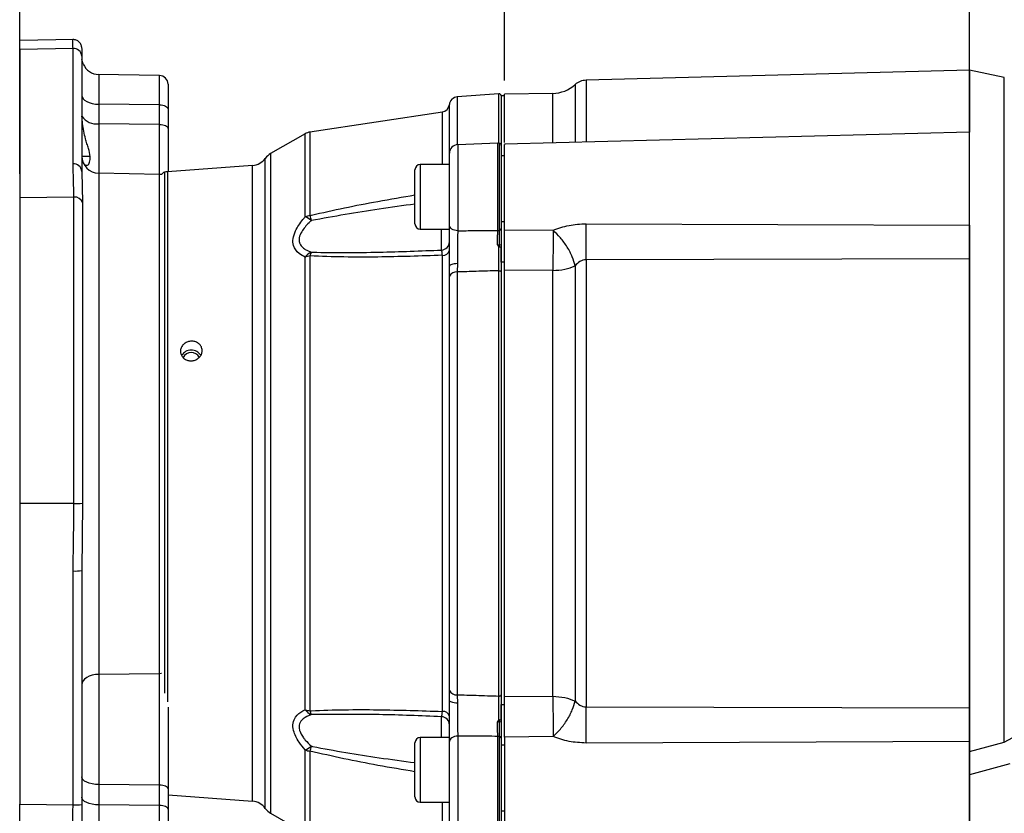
# Model space of a CAD drawing. Header units: inches. Extents: x 0.4 to 16.6, y 0.2 to 10.8.
# Tile 10 of 12: x 9.6 to 13.1, y 5.3 to 8.2. Entities that reach past the tile are written whole.
import ezdxf

# ---------------------------------------------------------------- set-up
doc = ezdxf.new("R2010")
doc.units = ezdxf.units.IN
doc.header["$MEASUREMENT"] = 0
doc.layers.add('SLD-0', color=7, linetype='Continuous', lineweight=25)
doc.styles.add('SLDTEXTSTYLE0', font='TXT', dxfattribs={"width": 0.75})
doc.dimstyles.new('SLDDIMSTYLE0', dxfattribs={"dimtxt": 0.145833, "dimasz": 0.13, "dimexe": 0, "dimexo": 0.0625, "dimgap": 0.036458, "dimtad": 0, "dimtih": 1, "dimtoh": 1, "dimdec": 1, "dimlfac": 2, "dimrnd": 1e-09, "dimzin": 12, "dimdsep": 46, "dimtxsty": 'SLDTEXTSTYLE0', "dimsah": 1, "dimcen": 0.09, "dimadec": 0, "dimazin": 3, "dimtfac": 1, "dimtdec": 1, "dimtofl": 0, "dimtmove": 0, "dimatfit": 3, "dimfxl": 0, "dimfrac": 2, "dimtolj": 1, "dimtzin": 12, "dimarcsym": 0})

# ---------------------------------------------------------------- blocks, each defined once
blk = doc.blocks.new('_D_5')
at = {"layer": 'SLD-0'}
for p, q in [((9.5611, 7.6505), (9.5611, 9.261)), ((13.0028, 8.9813), (13.0028, 9.261)), ((9.5611, 9.136), (10.6633, 9.136)), ((10.8354, 9.136), (10.791, 9.136)), ((10.791, 9.136), (10.791, 8.9042)), ((11.1587, 9.136), (11.203, 9.136)), ((11.203, 9.136), (11.203, 8.9042)), ((13.0028, 9.136), (11.3307, 9.136)), ((10.791, 8.9042), (10.8354, 8.9042)), ((11.203, 8.9042), (11.1587, 8.9042))]:
    blk.add_line(p, q, dxfattribs=at)
for points in [[(9.5611, 9.136), (9.6911, 9.116), (9.6911, 9.156)], [(13.0028, 9.136), (12.8728, 9.156), (12.8728, 9.116)]]:
    blk.add_solid(points, dxfattribs=at)
at = {"layer": 'SLD-0', "char_height": 0.14583, "attachment_point": 1, "style": 'SLDTEXTSTYLE0'}
for s, insert in [('6.9', (10.8624, 9.3535)), ('175', (10.8354, 9.0922))]:
    blk.add_mtext(s, dxfattribs=dict(at, insert=insert))
blk = doc.blocks.new('_D_6')
at = {"layer": 'SLD-0'}
for p, q in [((11.3186, 7.9886), (11.3186, 8.6247)), ((11.3186, 8.4997), (11.9389, 8.4997)), ((12.111, 8.4997), (12.0666, 8.4997)), ((12.0666, 8.4997), (12.0666, 8.268)), ((12.3265, 8.4997), (12.3708, 8.4997)), ((12.3708, 8.4997), (12.3708, 8.268)), ((13.0028, 8.4997), (12.4985, 8.4997)), ((12.0666, 8.268), (12.111, 8.268)), ((12.3708, 8.268), (12.3265, 8.268))]:
    blk.add_line(p, q, dxfattribs=at)
for points in [[(11.3186, 8.4997), (11.4486, 8.4797), (11.4486, 8.5197)], [(13.0028, 8.4997), (12.8728, 8.5197), (12.8728, 8.4797)]]:
    blk.add_solid(points, dxfattribs=at)
at = {"layer": 'SLD-0', "char_height": 0.14583, "attachment_point": 1, "style": 'SLDTEXTSTYLE0'}
for s, insert in [('3.4', (12.0841, 8.7172)), ('86', (12.111, 8.456))]:
    blk.add_mtext(s, dxfattribs=dict(at, insert=insert))
blk = doc.blocks.new('_D_7')
at = {"layer": 'SLD-0'}
for p, q in [((14.2971, 7.8435), (14.2971, 8.6247)), ((13.0028, 8.4997), (13.3907, 8.4997)), ((13.5628, 8.4997), (13.5184, 8.4997)), ((13.5184, 8.4997), (13.5184, 8.268)), ((13.7783, 8.4997), (13.8227, 8.4997)), ((13.8227, 8.4997), (13.8227, 8.268)), ((14.2971, 8.4997), (13.9503, 8.4997)), ((13.5184, 8.268), (13.5628, 8.268)), ((13.8227, 8.268), (13.7783, 8.268))]:
    blk.add_line(p, q, dxfattribs=at)
for points in [[(13.0028, 8.4997), (13.1328, 8.4797), (13.1328, 8.5197)], [(14.2971, 8.4997), (14.1671, 8.5197), (14.1671, 8.4797)]]:
    blk.add_solid(points, dxfattribs=at)
at = {"layer": 'SLD-0', "char_height": 0.14583, "attachment_point": 1, "style": 'SLDTEXTSTYLE0'}
for s, insert in [('2.6', (13.5359, 8.7172)), ('66', (13.5628, 8.456))]:
    blk.add_mtext(s, dxfattribs=dict(at, insert=insert))
blk = doc.blocks.new('_D_8')
at = {"layer": 'SLD-0'}
for p, q in [((13.0028, 8.9813), (13.0028, 9.261)), ((14.8301, 7.1654), (14.8301, 9.261)), ((13.0028, 9.136), (13.867, 9.136)), ((14.039, 9.136), (13.9947, 9.136)), ((13.9947, 9.136), (13.9947, 8.9042)), ((14.2545, 9.136), (14.2989, 9.136)), ((14.2989, 9.136), (14.2989, 8.9042)), ((14.8301, 9.136), (14.4266, 9.136)), ((13.9947, 8.9042), (14.039, 8.9042)), ((14.2989, 8.9042), (14.2545, 8.9042))]:
    blk.add_line(p, q, dxfattribs=at)
for points in [[(13.0028, 9.136), (13.1328, 9.116), (13.1328, 9.156)], [(14.8301, 9.136), (14.7001, 9.156), (14.7001, 9.116)]]:
    blk.add_solid(points, dxfattribs=at)
at = {"layer": 'SLD-0', "char_height": 0.14583, "attachment_point": 1, "style": 'SLDTEXTSTYLE0'}
for s, insert in [('3.7', (14.0122, 9.3535)), ('93', (14.039, 9.0922))]:
    blk.add_mtext(s, dxfattribs=dict(at, insert=insert))

msp = doc.modelspace()

# ---------------------------------------------------------------- linework, layer by layer
at = {"color": 7, "linetype": 'Continuous', "lineweight": 25}
for p, q in [((9.7569, 8.1366), (9.5611, 8.1327)), ((9.7543, 8.1042), (9.5611, 8.1003)), ((9.5611, 8.1003), (9.5611, 7.563)), ((9.7543, 7.6862), (9.7543, 8.1042)), ((9.7861, 8.077), (9.7861, 7.659)), ((9.7912, 8.0477), (9.7861, 8.0647)), ((10.0679, 8.0064), (9.846, 8.0103)), ((9.8475, 8.01), (9.8475, 7.9024)), ((13.0028, 8.0255), (11.6137, 7.9891)), ((13.1293, 7.9986), (13.0028, 8.0255)), ((13.0028, 8.0255), (13.0028, 7.8011)), ((10.0986, 7.9751), (10.0986, 7.8846)), ((11.2977, 7.94), (11.1469, 7.9287)), ((11.3186, 7.933), (11.3061, 7.933)), ((11.3061, 7.933), (11.3061, 7.7527)), ((11.4927, 7.9417), (11.3185, 7.9386)), ((9.8475, 7.9024), (9.8475, 7.8314)), ((10.0679, 7.9005), (9.8475, 7.9024)), ((10.0679, 7.8294), (10.0679, 7.9005)), ((10.0986, 7.8846), (10.0986, 7.8136)), ((11.0928, 7.8741), (10.6131, 7.8014)), ((10.0679, 7.8294), (9.8475, 7.8314)), ((10.0986, 7.8136), (10.0986, 7.6575)), ((10.5957, 7.7953), (10.4705, 7.7234)), ((13.0029, 7.8011), (11.3185, 7.757)), ((11.2935, 7.7608), (11.1485, 7.7557)), ((11.3061, 7.7527), (11.3061, 7.4501)), ((11.1183, 7.464), (11.1183, 7.7245)), ((11.3186, 7.7151), (11.3061, 7.7151)), ((10.4052, 7.6804), (10.0962, 7.6573)), ((11.1183, 7.6838), (11.0126, 7.6838)), ((9.7861, 7.659), (9.7884, 7.5461)), ((10.0679, 7.6481), (9.8475, 7.6519)), ((10.9936, 7.4683), (10.9936, 7.6648)), ((9.7578, 7.566), (9.5611, 7.563)), ((9.7578, 6.4547), (9.7578, 7.566)), ((9.5611, 7.563), (9.5611, 6.4549)), ((9.7884, 7.5461), (9.7884, 6.4561)), ((11.3061, 7.4768), (11.3186, 7.4768)), ((11.6137, 7.4691), (13.0028, 7.4642)), ((11.0126, 7.4493), (11.1183, 7.4493)), ((11.3186, 7.4475), (11.4938, 7.4454)), ((11.3186, 7.3298), (11.3186, 7.4424)), ((11.2993, 7.3851), (11.2995, 7.3919)), ((11.3061, 7.3935), (11.3061, 7.3857)), ((10.6131, 7.3523), (10.6131, 5.7037)), ((11.0928, 5.7014), (11.0928, 7.3546)), ((11.3061, 7.3298), (11.3061, 7.3823)), ((10.5957, 5.7076), (10.5957, 7.3484)), ((11.1182, 7.2789), (11.1183, 7.3149)), ((11.1472, 7.3244), (11.1469, 7.2942)), ((11.3186, 7.3298), (11.3061, 7.3298)), ((11.3061, 7.3298), (11.3061, 5.7262)), ((11.3186, 5.7262), (11.3186, 7.3298)), ((11.5737, 7.3168), (11.5737, 5.7392)), ((13.0028, 7.3418), (11.6137, 7.3383)), ((11.6137, 7.3383), (11.6137, 5.7177)), ((13.0028, 7.3418), (13.0028, 5.7142)), ((11.1469, 7.2942), (11.1469, 5.7618)), ((11.2977, 5.7572), (11.2977, 7.2988)), ((11.4927, 7.2996), (11.3186, 7.3008)), ((11.4927, 5.7565), (11.4927, 7.2996)), ((11.1182, 5.7771), (11.1182, 7.2789)), ((9.7578, 6.4547), (9.5611, 6.4549)), ((9.5611, 6.4549), (9.5611, 5.3648)), ((9.7884, 6.4561), (9.7861, 6.2125)), ((9.7543, 5.3627), (9.7543, 6.2106)), ((9.7861, 6.2125), (9.7861, 5.3646)), ((10.0679, 5.838), (9.8475, 5.8357)), ((9.8475, 5.8357), (9.8475, 5.4362)), ((10.0679, 5.4345), (10.0679, 5.838)), ((11.1183, 5.7411), (11.1182, 5.7771)), ((11.1469, 5.7618), (11.1472, 5.7316)), ((11.3186, 5.7552), (11.4927, 5.7565)), ((10.0986, 5.7172), (10.0986, 5.4205)), ((11.3061, 5.7262), (11.3186, 5.7262)), ((11.3061, 5.6737), (11.3061, 5.7262)), ((11.3186, 5.6138), (11.3186, 5.7262)), ((11.6137, 5.7177), (13.0028, 5.7142)), ((11.2995, 5.6641), (11.2993, 5.6709)), ((11.3061, 5.6704), (11.3061, 5.6625)), ((11.1183, 5.6068), (11.0126, 5.6068)), ((11.3061, 5.6059), (11.3061, 5.3033)), ((11.4938, 5.6106), (11.3186, 5.6086)), ((13.1293, 5.5899), (13.1606, 5.6074)), ((10.9936, 5.3913), (10.9936, 5.5878)), ((11.1183, 5.3316), (11.1183, 5.592)), ((11.3186, 5.5793), (11.3061, 5.5793)), ((13.0028, 5.5918), (11.6137, 5.5869)), ((13.0028, 5.5561), (13.1293, 5.5899)), ((13.1498, 5.5119), (13.0028, 5.471)), ((10.0679, 5.4345), (9.8475, 5.4362)), ((9.8475, 5.4362), (9.8475, 5.3624)), ((10.0679, 5.3607), (10.0679, 5.4345)), ((10.0986, 5.4205), (10.0986, 5.3467)), ((10.0986, 5.3985), (10.4052, 5.3756)), ((9.5611, 5.3648), (9.7543, 5.3627)), ((9.8475, 5.3624), (9.8475, 5.1549)), ((10.0679, 5.3607), (9.8475, 5.3624)), ((10.0679, 5.0757), (10.0679, 5.3607)), ((11.0126, 5.3723), (11.1183, 5.3723)), ((10.0986, 5.3467), (10.0986, 5.1032)), ((10.4705, 5.3327), (10.5957, 5.2607)), ((11.3061, 5.3409), (11.3186, 5.3409))]:
    msp.add_line(p, q, dxfattribs=at)
at = {"color": 8, "linetype": 'Continuous', "lineweight": 25}
for p, q in [((10.0679, 7.9005), (10.0679, 8.0064)), ((13.1293, 5.5899), (13.1293, 7.9986)), ((11.5737, 7.9733), (11.5737, 7.7637)), ((11.6137, 7.9891), (11.6137, 7.7647)), ((11.1469, 7.9287), (11.1469, 7.7556)), ((11.2977, 7.7606), (11.2977, 7.94)), ((11.4927, 7.7615), (11.4927, 7.9417)), ((11.1182, 7.6838), (11.1182, 7.9007)), ((11.0928, 7.6838), (11.0928, 7.8741)), ((9.8475, 7.8314), (9.8475, 7.6519)), ((10.0679, 7.6481), (10.0679, 7.8294)), ((10.5957, 7.494), (10.5957, 7.7953)), ((10.6131, 7.8014), (10.6131, 7.4986)), ((11.1485, 7.7557), (11.1485, 7.4437)), ((11.2935, 7.4451), (11.2935, 7.7608)), ((11.2995, 7.4453), (11.2995, 7.7604)), ((9.8169, 7.7133), (9.7861, 7.7133)), ((10.4705, 7.7234), (10.4705, 5.3327)), ((10.4052, 5.3756), (10.4052, 7.6804)), ((10.4511, 5.3501), (10.4511, 7.706)), ((11.0126, 7.6838), (11.0126, 7.4493)), ((9.8475, 7.6519), (9.8475, 5.8357)), ((10.0679, 5.838), (10.0679, 7.6481)), ((10.0853, 7.6555), (10.0853, 5.7674)), ((10.0962, 7.6573), (10.0962, 5.7357)), ((11.0899, 7.3737), (11.0899, 7.4493)), ((11.0899, 5.6068), (11.0899, 5.6823)), ((11.0126, 5.6068), (11.0126, 5.3723)), ((11.1485, 5.6123), (11.1485, 5.3003)), ((11.2935, 5.2953), (11.2935, 5.611)), ((11.2995, 5.2956), (11.2995, 5.6107)), ((10.5957, 5.2607), (10.5957, 5.5621)), ((10.6131, 5.5574), (10.6131, 5.2546)), ((11.0928, 5.1819), (11.0928, 5.3723)), ((11.1182, 5.1553), (11.1182, 5.3723))]:
    msp.add_line(p, q, dxfattribs=at)
at = {"color": 7, "linetype": 'Continuous', "lineweight": 25, "flags": 128}
for points in [[(9.7861, 7.9341), (9.7872, 7.928), (9.7907, 7.9221), (9.7964, 7.9167), (9.804, 7.9119), (9.8133, 7.908), (9.8239, 7.905), (9.8354, 7.9031), (9.8475, 7.9024)], [(10.0679, 7.9005), (10.0739, 7.9001), (10.0796, 7.8992), (10.085, 7.8977), (10.0896, 7.8957), (10.0934, 7.8933), (10.0962, 7.8906), (10.098, 7.8877), (10.0986, 7.8846)], [(10.0679, 7.8294), (10.0739, 7.8291), (10.0796, 7.8281), (10.085, 7.8267), (10.0896, 7.8247), (10.0934, 7.8223), (10.0962, 7.8196), (10.098, 7.8166), (10.0986, 7.8136)], [(10.0751, 7.6471), (10.0739, 7.6474), (10.0679, 7.6481)], [(11.1485, 7.4437), (11.1426, 7.4443), (11.1369, 7.4455), (11.1317, 7.4474), (11.1271, 7.4499), (11.1234, 7.453), (11.1206, 7.4564), (11.1189, 7.4602), (11.1183, 7.464)], [(11.1472, 7.3244), (11.1415, 7.3241), (11.136, 7.3235), (11.131, 7.3226), (11.1267, 7.3214), (11.1231, 7.32), (11.1205, 7.3184), (11.1189, 7.3167), (11.1183, 7.3149)], [(11.2977, 7.2988), (11.2993, 7.2988), (11.3008, 7.2986), (11.3023, 7.2982), (11.3036, 7.2977), (11.3046, 7.297), (11.3054, 7.2963), (11.3059, 7.2954), (11.3061, 7.2946)], [(9.8475, 5.8357), (9.8354, 5.8348), (9.8239, 5.8325), (9.8133, 5.8289), (9.804, 5.8242), (9.7964, 5.8183), (9.7907, 5.8117), (9.7872, 5.8046), (9.7861, 5.7972)], [(11.2977, 5.7572), (11.2993, 5.7572), (11.3008, 5.7574), (11.3023, 5.7578), (11.3036, 5.7583), (11.3046, 5.759), (11.3054, 5.7597), (11.3059, 5.7606), (11.3061, 5.7614)], [(11.1472, 5.7316), (11.1415, 5.7319), (11.136, 5.7325), (11.131, 5.7334), (11.1267, 5.7346), (11.1231, 5.736), (11.1205, 5.7376), (11.1189, 5.7393), (11.1183, 5.7411)], [(11.1485, 5.6123), (11.1426, 5.6118), (11.1369, 5.6105), (11.1317, 5.6086), (11.1271, 5.6061), (11.1234, 5.603), (11.1206, 5.5996), (11.1189, 5.5959), (11.1183, 5.592)], [(9.8475, 5.4362), (9.8354, 5.4368), (9.8239, 5.4385), (9.8133, 5.4411), (9.804, 5.4445), (9.7964, 5.4487), (9.7907, 5.4535), (9.7872, 5.4587), (9.7861, 5.4641)], [(10.0986, 5.4205), (10.098, 5.4232), (10.0962, 5.4258), (10.0934, 5.4282), (10.0896, 5.4303), (10.085, 5.432), (10.0796, 5.4333), (10.0739, 5.4342), (10.0679, 5.4345)], [(9.8475, 5.3624), (9.8354, 5.363), (9.8239, 5.3647), (9.8133, 5.3673), (9.804, 5.3707), (9.7964, 5.3749), (9.7907, 5.3797), (9.7872, 5.3849), (9.7861, 5.3903)], [(10.0986, 5.3467), (10.098, 5.3494), (10.0962, 5.352), (10.0934, 5.3544), (10.0896, 5.3565), (10.085, 5.3582), (10.0796, 5.3595), (10.0739, 5.3604), (10.0679, 5.3607)]]:
    msp.add_lwpolyline(points, dxfattribs=at)
at = {"color": 8, "linetype": 'Continuous', "lineweight": 25, "flags": 128}
msp.add_lwpolyline([(10.0751, 5.8386), (10.0739, 5.8385), (10.0679, 5.838)], dxfattribs=at)
at = {"color": 7, "linetype": 'Continuous', "lineweight": 25}
for centre, radius, start, end in [((9.7566, 8.0748), 0.0295, 4.3194, 94.5851), ((9.8485, 8.0725), 0.0625, 203.3567, 269.0191), ((10.0673, 7.9751), 0.0313, 0, 89), ((11.4906, 8.0666), 0.125, 271, 311.7081), ((11.6153, 7.9267), 0.0625, 91.5, 131.7081), ((11.1493, 7.8976), 0.0313, 94.2704, 174.1396), ((11.2983, 7.9322), 0.00781, 0, 94.2704), ((11.0883, 7.9038), 0.03, 278.6206, 354.1396), ((9.8385, 7.8923), 0.0616, 212.6271, 278.4118), ((10.6206, 7.752), 0.05, 98.6206, 119.8916), ((11.1496, 7.7245), 0.0313, 92, 180), ((11.2946, 7.7295), 0.0313, 81.0288, 92), ((11.2983, 7.7527), 0.00781, 0, 81.0288), ((9.8486, 7.7144), 0.0625, 180, 269), ((10.5017, 7.6692), 0.0625, 119.8916, 143.9524), ((9.7566, 7.6568), 0.0295, 4.3194, 94.5851), ((10.4006, 7.7427), 0.0625, 274.2704, 323.9524), ((11.0126, 7.6648), 0.019, 90, 180), ((10.0892, 7.6404), 0.0156, 104.4005, 154.5646), ((10.1008, 7.595), 0.0625, 94.2704, 104.4005), ((9.7595, 7.535), 0.031, 21.0094, 93.1572), ((10.6199, 7.438), 0.0609, 96.4019, 113.4175), ((10.5558, 7.402), 0.1003, 51.6464, 66.5412), ((10.0539, 7.3373), 0.5821, 14.2532, 16.0881), ((11.0126, 7.4683), 0.019, 180, 270), ((7.9027, 7.4037), 3.7115, 358.9905, 1.0095), ((11.2946, 7.4948), 0.0497, 268.7401, 275.6252), ((11.2999, 7.4516), 0.00635, 266.1564, 346.2701), ((11.0884, 7.4037), 0.03, 272.9307, 359.9395), ((11.3008, 7.4009), 0.00905, 261.2668, 305.2267), ((10.6377, 7.3187), 0.0515, 112.5387, 144.7271), ((10.6197, 7.283), 0.0696, 95.3748, 110.1104), ((10.6658, 7.3416), 0.0537, 152.773, 168.5112), ((11.0947, 7.3789), 0.0244, 265.5464, 345.5192), ((11.1436, 7.2658), 0.0286, 83.3329, 152.698), ((10.183, 6.9706), 0.0408, 32.1651, 149.6317), ((10.183, 6.97), 0.0322, 27.8166, 154.7534), ((9.7631, 6.6738), 0.2192, 268.6086, 276.6294), ((9.7623, 6.342), 0.1317, 266.511, 280.4079), ((11.1436, 5.7902), 0.0286, 207.302, 276.6671), ((7.9027, 5.6523), 3.7115, 358.9905, 1.0095), ((10.6197, 5.773), 0.0696, 249.8896, 264.6252), ((10.6377, 5.7373), 0.0515, 215.2729, 247.4613), ((10.6658, 5.7144), 0.0537, 191.4888, 207.227), ((11.0884, 5.6524), 0.03, 0.0605, 87.0693), ((11.0947, 5.6771), 0.0244, 14.4808, 94.4536), ((11.3008, 5.6551), 0.00905, 54.7733, 98.7332), ((11.0126, 5.5878), 0.019, 90, 180), ((11.2946, 5.5613), 0.0497, 84.3748, 91.2599), ((11.2999, 5.6044), 0.00635, 13.7299, 93.8436), ((10.5558, 5.654), 0.1003, 293.4588, 308.3536), ((10.0539, 5.7187), 0.5821, 343.9119, 345.7468), ((10.6199, 5.618), 0.0609, 246.5825, 263.5981), ((11.0126, 5.3913), 0.019, 180, 270), ((9.7623, 5.4941), 0.1317, 266.511, 280.4079), ((10.4006, 5.3133), 0.0625, 36.0476, 85.7296), ((10.5017, 5.3868), 0.0625, 216.0476, 240.1084)]:
    msp.add_arc(centre, radius, start, end, dxfattribs=at)
at = {"color": 8, "linetype": 'Continuous', "lineweight": 25}
for points, knots in [([(9.7543, 8.1042), (9.7542, 8.113), (9.7542, 8.1303), (9.7542, 8.139), (9.7542, 8.1364), (9.7542, 8.1363)], [0, 0, 0, 0, 0.497121, 0.983533, 1, 1, 1, 1]), ([(10.6131, 7.4986), (10.6148, 7.499), (10.696, 7.5186), (10.8229, 7.5447), (10.9486, 7.5658), (10.9936, 7.5734)], [0, 0, 0, 0, 0.013425, 0.646845, 1, 1, 1, 1]), ([(10.9936, 7.5403), (10.9502, 7.5345), (10.8246, 7.5178), (10.6997, 7.4953), (10.618, 7.4806)], [0, 0, 0, 0, 0.345339, 1, 1, 1, 1]), ([(10.618, 5.5754), (10.6195, 5.5751), (10.701, 5.5592), (10.8262, 5.5382), (10.9502, 5.5216), (10.9936, 5.5158)], [0, 0, 0, 0, 0.012371, 0.654848, 1, 1, 1, 1]), ([(10.9936, 5.4827), (10.9486, 5.4902), (10.8624, 5.5047), (10.7354, 5.5295), (10.6539, 5.5481), (10.6131, 5.5574)], [0, 0, 0, 0, 0.3529359, 0.6762608, 1, 1, 1, 1])]:
    msp.add_open_spline(points, degree=3, knots=knots, dxfattribs=at)
at = {"color": 7, "linetype": 'Continuous', "lineweight": 25}
for points, knots in [([(9.7861, 8.1053), (9.7856, 8.1093), (9.785, 8.1154), (9.781, 8.1227), (9.7769, 8.1278), (9.7717, 8.1318), (9.7643, 8.1357), (9.7582, 8.1362), (9.7542, 8.1366)], [0, 0, 0, 0, 0.239172, 0.368164, 0.49997, 0.63178, 0.760783, 1, 1, 1, 1]), ([(9.5611, 8.1003), (9.5611, 8.1106), (9.5611, 8.1294), (9.5611, 8.1306), (9.5611, 8.1311)], [0, 0, 0, 0, 0.543025, 1, 1, 1, 1]), ([(9.7861, 8.1038), (9.7861, 8.1042), (9.7861, 8.1063), (9.7861, 8.0975), (9.7861, 8.0837), (9.7861, 8.077)], [0, 0, 0, 0, 0.1220979, 0.5680332, 1, 1, 1, 1]), ([(11.3186, 7.7636), (11.3186, 7.7682), (11.3186, 7.796), (11.3186, 7.8359), (11.3186, 7.8821), (11.3186, 7.9143), (11.3186, 7.9348), (11.3186, 7.9373), (11.3186, 7.9386)], [0, 0, 0, 0, 0.037793, 0.230235, 0.422676, 0.615117, 0.807559, 1, 1, 1, 1]), ([(9.8169, 7.7133), (9.8151, 7.7224), (9.8123, 7.736), (9.8048, 7.7588), (9.7987, 7.7795), (9.7928, 7.804), (9.7884, 7.8316), (9.7872, 7.8501), (9.7866, 7.8591)], [0, 0, 0, 0, 0.249512, 0.374694, 0.499402, 0.67397, 0.840556, 1, 1, 1, 1]), ([(13.0028, 7.4642), (13.0028, 7.4869), (13.0028, 7.5323), (13.0028, 7.6063), (13.0028, 7.6757), (13.0028, 7.7352), (13.0028, 7.7777), (13.0028, 7.8), (13.0028, 7.7987), (13.0028, 7.7983)], [0, 0, 0, 0, 0.1529097, 0.3058194, 0.458729, 0.6116387, 0.7645484, 0.9174581, 1, 1, 1, 1]), ([(11.3186, 7.4475), (11.3186, 7.4671), (11.3186, 7.5064), (11.3186, 7.5775), (11.3186, 7.6458), (11.3186, 7.7046), (11.3186, 7.7428), (11.3186, 7.7598), (11.3186, 7.7559), (11.3186, 7.7554)], [0, 0, 0, 0, 0.162629, 0.325259, 0.487888, 0.650518, 0.813147, 0.975777, 1, 1, 1, 1]), ([(9.7953, 7.6841), (9.7991, 7.6823), (9.8069, 7.6785), (9.8159, 7.6904), (9.8166, 7.7057), (9.8169, 7.7133)], [0, 0, 0, 0, 0.318264, 0.659421, 1, 1, 1, 1]), ([(9.7578, 7.566), (9.7572, 7.5884), (9.7561, 7.6285), (9.7548, 7.6686), (9.7543, 7.6862)], [0, 0, 0, 0, 0.559994, 1, 1, 1, 1]), ([(10.5957, 7.3484), (10.588, 7.3524), (10.5694, 7.3621), (10.5523, 7.3849), (10.5501, 7.4148), (10.5609, 7.4478), (10.579, 7.4745), (10.5929, 7.4907), (10.5957, 7.494)], [0, 0, 0, 0, 0.1623365, 0.3957874, 0.5541822, 0.7119256, 0.9428172, 1, 1, 1, 1]), ([(10.618, 7.4806), (10.6152, 7.478), (10.6017, 7.4655), (10.5837, 7.4446), (10.5729, 7.419), (10.5736, 7.405), (10.5781, 7.3919), (10.5853, 7.3834), (10.6001, 7.3731), (10.6104, 7.3692), (10.618, 7.3662)], [0, 0, 0, 0, 0.060426, 0.295827, 0.448101, 0.575654, 0.598782, 0.771911, 0.830481, 1, 1, 1, 1]), ([(11.1183, 7.3149), (11.1183, 7.3183), (11.1183, 7.3385), (11.1183, 7.3776), (11.1183, 7.4265), (11.1183, 7.4524), (11.1183, 7.464)], [0, 0, 0, 0, 0.067291, 0.398, 0.728909, 1, 1, 1, 1]), ([(11.4938, 7.4454), (11.5128, 7.4523), (11.5509, 7.4661), (11.5927, 7.4681), (11.6137, 7.4691)], [0, 0, 0, 0, 0.499654, 1, 1, 1, 1]), ([(13.0028, 7.4642), (13.0028, 7.4543), (13.0028, 7.4344), (13.0028, 7.402), (13.0028, 7.37), (13.0028, 7.3512), (13.0028, 7.3418)], [0, 0, 0, 0, 0.249549, 0.499894, 0.750225, 1, 1, 1, 1]), ([(11.1485, 7.4437), (11.1483, 7.4344), (11.1479, 7.4137), (11.1475, 7.3746), (11.1473, 7.3433), (11.1472, 7.3272), (11.1472, 7.3244)], [0, 0, 0, 0, 0.2712374, 0.6021638, 0.9327439, 1, 1, 1, 1]), ([(11.1485, 7.4437), (11.169, 7.4439), (11.2173, 7.4443), (11.2656, 7.4448), (11.2935, 7.4451)], [0, 0, 0, 0, 0.423273, 1, 1, 1, 1]), ([(11.2927, 7.3933), (11.2927, 7.3983), (11.2929, 7.4101), (11.2932, 7.4278), (11.2934, 7.4393), (11.2935, 7.4451)], [0, 0, 0, 0, 0.269551, 0.629564, 1, 1, 1, 1]), ([(11.2995, 7.3919), (11.2995, 7.3987), (11.2995, 7.4123), (11.2995, 7.4303), (11.2995, 7.4407), (11.2995, 7.4453)], [0, 0, 0, 0, 0.350585, 0.711326, 1, 1, 1, 1]), ([(11.3061, 7.4501), (11.3061, 7.4452), (11.3061, 7.4344), (11.3061, 7.4154), (11.3061, 7.4008), (11.3061, 7.3935)], [0, 0, 0, 0, 0.288645, 0.63925, 1, 1, 1, 1]), ([(11.3186, 7.3008), (11.3186, 7.3124), (11.3186, 7.3356), (11.3186, 7.3753), (11.3186, 7.4145), (11.3186, 7.4365), (11.3186, 7.4475)], [0, 0, 0, 0, 0.249637, 0.499338, 0.749095, 1, 1, 1, 1]), ([(11.4938, 7.4454), (11.4939, 7.4321), (11.4941, 7.4099), (11.4939, 7.3707), (11.4935, 7.3338), (11.493, 7.3108), (11.4927, 7.2996)], [0, 0, 0, 0, 0.30035, 0.499876, 0.756119, 1, 1, 1, 1]), ([(11.5737, 7.3168), (11.5709, 7.3273), (11.5652, 7.3489), (11.5461, 7.3849), (11.5215, 7.4193), (11.5029, 7.4369), (11.4938, 7.4454)], [0, 0, 0, 0, 0.243136, 0.5, 0.756864, 1, 1, 1, 1]), ([(11.2978, 7.386), (11.2976, 7.3862), (11.2958, 7.3884), (11.2941, 7.3909), (11.2927, 7.3933), (11.2927, 7.3933)], [0, 0, 0, 0, 0.066377, 0.979914, 1, 1, 1, 1]), ([(11.2927, 7.3933), (11.2929, 7.3932), (11.2946, 7.3924), (11.2969, 7.3918), (11.299, 7.3919), (11.2995, 7.3919)], [0, 0, 0, 0, 0.122007, 0.78766, 1, 1, 1, 1]), ([(11.0928, 7.3546), (11.0147, 7.352), (10.8954, 7.3481), (10.7354, 7.3478), (10.6539, 7.3508), (10.6131, 7.3523)], [0, 0, 0, 0, 0.486338, 0.743005, 1, 1, 1, 1]), ([(10.618, 7.3662), (10.6195, 7.3662), (10.701, 7.364), (10.8583, 7.3649), (11.0144, 7.3708), (11.0899, 7.3737)], [0, 0, 0, 0, 0.009852, 0.521484, 1, 1, 1, 1]), ([(11.0928, 7.3546), (11.0927, 7.3567), (11.0924, 7.363), (11.0914, 7.371), (11.0904, 7.3728), (11.0899, 7.3737)], [0, 0, 0, 0, 0.191451, 0.594457, 1, 1, 1, 1]), ([(11.2977, 7.2988), (11.2977, 7.3048), (11.2977, 7.3169), (11.2977, 7.3369), (11.2977, 7.3578), (11.2977, 7.3743), (11.2977, 7.3837), (11.2978, 7.386)], [0, 0, 0, 0, 0.227256, 0.461109, 0.688374, 0.922225, 1, 1, 1, 1]), ([(11.2978, 7.386), (11.2979, 7.3859), (11.2983, 7.3855), (11.2988, 7.3852), (11.2992, 7.3851), (11.2993, 7.3851)], [0, 0, 0, 0, 0.389404, 0.782582, 1, 1, 1, 1]), ([(11.2993, 7.3851), (11.3002, 7.3851), (11.3019, 7.3852), (11.304, 7.3853), (11.3055, 7.3854), (11.306, 7.3856), (11.3061, 7.3856), (11.3061, 7.3857), (11.3061, 7.3857)], [0, 0, 0, 0, 0.235176, 0.470333, 0.705978, 0.942317, 0.981347, 1, 1, 1, 1]), ([(11.3061, 7.3857), (11.3061, 7.3837), (11.3061, 7.3745), (11.3061, 7.3575), (11.3061, 7.3355), (11.3061, 7.314), (11.3061, 7.3011), (11.3061, 7.2946)], [0, 0, 0, 0, 0.062417, 0.293466, 0.531202, 0.76225, 1, 1, 1, 1]), ([(11.6137, 7.3383), (11.6097, 7.338), (11.6018, 7.3374), (11.5875, 7.3305), (11.5792, 7.3223), (11.5737, 7.3168)], [0, 0, 0, 0, 0.251921, 0.502064, 1, 1, 1, 1]), ([(11.2977, 7.2988), (11.2701, 7.298), (11.2198, 7.2964), (11.1696, 7.2949), (11.1469, 7.2942)], [0, 0, 0, 0, 0.549647, 1, 1, 1, 1]), ([(10.1612, 7.0368), (10.1652, 7.0388), (10.173, 7.0427), (10.1865, 7.0439), (10.1995, 7.0413), (10.2107, 7.0349), (10.2187, 7.0254), (10.2226, 7.014), (10.2221, 7.0018), (10.2172, 6.9903), (10.2085, 6.9808), (10.1969, 6.9742), (10.1836, 6.9715), (10.1703, 6.9729), (10.1584, 6.9784), (10.1493, 6.9872), (10.1441, 6.9983), (10.1431, 7.0104), (10.1467, 7.0222), (10.1533, 7.0312), (10.159, 7.0352), (10.1612, 7.0368)], [0, 0, 0, 0, 0.0537387, 0.1074734, 0.1613117, 0.215262, 0.2691722, 0.3228556, 0.3762655, 0.4295692, 0.4830197, 0.5367489, 0.5906785, 0.6446182, 0.6984329, 0.7521117, 0.8057122, 0.8592852, 0.9128527, 0.9664218, 1, 1, 1, 1]), ([(9.7543, 6.2106), (9.7551, 6.2561), (9.7565, 6.3375), (9.7574, 6.4189), (9.7578, 6.4547)], [0, 0, 0, 0, 0.559994, 1, 1, 1, 1]), ([(11.1469, 5.7618), (11.1696, 5.7611), (11.2198, 5.7596), (11.2701, 5.7581), (11.2977, 5.7572)], [0, 0, 0, 0, 0.450353, 1, 1, 1, 1]), ([(11.2978, 5.67), (11.2977, 5.6723), (11.2977, 5.6885), (11.2977, 5.7197), (11.2977, 5.7447), (11.2977, 5.7572)], [0, 0, 0, 0, 0.07803, 0.53902, 1, 1, 1, 1]), ([(11.3061, 5.7614), (11.3061, 5.7482), (11.3061, 5.7217), (11.3061, 5.689), (11.3061, 5.6723), (11.3061, 5.6704)], [0, 0, 0, 0, 0.468692, 0.937374, 1, 1, 1, 1]), ([(11.3186, 5.6086), (11.3186, 5.6195), (11.3186, 5.6414), (11.3186, 5.6805), (11.3186, 5.7203), (11.3186, 5.7436), (11.3186, 5.7552)], [0, 0, 0, 0, 0.249637, 0.499339, 0.749096, 1, 1, 1, 1]), ([(11.4927, 5.7565), (11.493, 5.7452), (11.4935, 5.7222), (11.4939, 5.6853), (11.4941, 5.6461), (11.4939, 5.6239), (11.4938, 5.6106)], [0, 0, 0, 0, 0.243881, 0.500124, 0.699654, 1, 1, 1, 1]), ([(11.1183, 5.592), (11.1183, 5.6065), (11.1183, 5.6355), (11.1183, 5.6886), (11.1183, 5.7241), (11.1183, 5.7409), (11.1183, 5.7411)], [0, 0, 0, 0, 0.332453, 0.664935, 0.996731, 1, 1, 1, 1]), ([(11.1472, 5.7316), (11.1472, 5.7315), (11.1473, 5.718), (11.1474, 5.6896), (11.1478, 5.6471), (11.1483, 5.6239), (11.1485, 5.6123)], [0, 0, 0, 0, 0.003267, 0.334916, 0.667383, 1, 1, 1, 1]), ([(11.4938, 5.6106), (11.5029, 5.6192), (11.5215, 5.6367), (11.5461, 5.6711), (11.5652, 5.7071), (11.5709, 5.7287), (11.5737, 5.7392)], [0, 0, 0, 0, 0.243136, 0.5, 0.756864, 1, 1, 1, 1]), ([(11.5737, 5.7392), (11.5792, 5.7337), (11.5875, 5.7255), (11.6019, 5.7186), (11.6098, 5.718), (11.6137, 5.7177)], [0, 0, 0, 0, 0.498523, 0.750294, 1, 1, 1, 1]), ([(13.0028, 5.7142), (13.0028, 5.7048), (13.0028, 5.686), (13.0028, 5.6541), (13.0028, 5.6217), (13.0028, 5.6017), (13.0028, 5.5918)], [0, 0, 0, 0, 0.249549, 0.499894, 0.750225, 1, 1, 1, 1]), ([(10.5957, 5.5621), (10.588, 5.5713), (10.5694, 5.5938), (10.5523, 5.628), (10.5501, 5.6594), (10.5609, 5.6852), (10.579, 5.6997), (10.5929, 5.7063), (10.5957, 5.7076)], [0, 0, 0, 0, 0.162337, 0.395787, 0.554182, 0.711926, 0.942817, 1, 1, 1, 1]), ([(10.618, 5.6898), (10.6152, 5.6888), (10.6017, 5.684), (10.5837, 5.6734), (10.5729, 5.6539), (10.5736, 5.6395), (10.5781, 5.6239), (10.5853, 5.6112), (10.6001, 5.5926), (10.6104, 5.5827), (10.618, 5.5754)], [0, 0, 0, 0, 0.060426, 0.295827, 0.448101, 0.575654, 0.598782, 0.771911, 0.830481, 1, 1, 1, 1]), ([(10.6131, 5.7037), (10.6148, 5.7038), (10.696, 5.7078), (10.8559, 5.7093), (11.0147, 5.704), (11.0928, 5.7014)], [0, 0, 0, 0, 0.010657, 0.513477, 1, 1, 1, 1]), ([(11.0899, 5.6823), (11.0144, 5.6854), (10.8566, 5.6918), (10.6998, 5.6905), (10.618, 5.6898)], [0, 0, 0, 0, 0.478666, 1, 1, 1, 1]), ([(11.0899, 5.6823), (11.0902, 5.6826), (11.0909, 5.6836), (11.0921, 5.6892), (11.0926, 5.6973), (11.0928, 5.7014)], [0, 0, 0, 0, 0.207401, 0.604963, 1, 1, 1, 1]), ([(11.2927, 5.6627), (11.2927, 5.6628), (11.2942, 5.6653), (11.296, 5.6677), (11.2978, 5.67)], [0, 0, 0, 0, 0.020091, 1, 1, 1, 1]), ([(11.2995, 5.6641), (11.2989, 5.6641), (11.2969, 5.6642), (11.2945, 5.6636), (11.2929, 5.6628), (11.2927, 5.6627)], [0, 0, 0, 0, 0.242644, 0.878047, 1, 1, 1, 1]), ([(11.2935, 5.611), (11.2933, 5.6228), (11.293, 5.6389), (11.2927, 5.6576), (11.2927, 5.6627)], [0, 0, 0, 0, 0.729749, 1, 1, 1, 1]), ([(11.2993, 5.6709), (11.2992, 5.6709), (11.2988, 5.6708), (11.2982, 5.6705), (11.2979, 5.6702), (11.2978, 5.67)], [0, 0, 0, 0, 0.287112, 0.641942, 1, 1, 1, 1]), ([(11.2993, 5.6709), (11.3002, 5.6709), (11.3019, 5.6708), (11.304, 5.6707), (11.3055, 5.6706), (11.306, 5.6705), (11.3061, 5.6704), (11.3061, 5.6704), (11.3061, 5.6704)], [0, 0, 0, 0, 0.235176, 0.470333, 0.705978, 0.942317, 0.981347, 1, 1, 1, 1]), ([(11.2995, 5.6107), (11.2995, 5.6226), (11.2995, 5.6392), (11.2995, 5.6585), (11.2995, 5.6641)], [0, 0, 0, 0, 0.71275, 1, 1, 1, 1]), ([(11.3061, 5.6625), (11.3061, 5.6566), (11.3061, 5.6362), (11.3061, 5.6185), (11.3061, 5.6059)], [0, 0, 0, 0, 0.287279, 1, 1, 1, 1]), ([(11.2935, 5.611), (11.2656, 5.6112), (11.2173, 5.6117), (11.169, 5.6121), (11.1485, 5.6123)], [0, 0, 0, 0, 0.576727, 1, 1, 1, 1]), ([(11.3186, 5.6086), (11.3186, 5.5889), (11.3186, 5.5497), (11.3186, 5.4786), (11.3186, 5.4102), (11.3186, 5.3514), (11.3186, 5.3132), (11.3186, 5.2962), (11.3186, 5.3001), (11.3186, 5.3007)], [0, 0, 0, 0, 0.162629, 0.325259, 0.487888, 0.650518, 0.813147, 0.975777, 1, 1, 1, 1]), ([(11.6137, 5.5869), (11.5927, 5.5879), (11.5509, 5.5899), (11.5129, 5.6037), (11.4938, 5.6106)], [0, 0, 0, 0, 0.500038, 1, 1, 1, 1]), ([(9.5611, 5.1605), (9.5611, 5.1732), (9.5611, 5.1992), (9.5611, 5.2534), (9.5611, 5.3099), (9.5611, 5.3467), (9.5611, 5.3648)], [0, 0, 0, 0, 0.2760221, 0.5609697, 0.7839776, 1, 1, 1, 1]), ([(9.7543, 5.1584), (9.7542, 5.1699), (9.7542, 5.1928), (9.7542, 5.2425), (9.7542, 5.2996), (9.7542, 5.3415), (9.7543, 5.3627)], [0, 0, 0, 0, 0.252722, 0.5, 0.747276, 1, 1, 1, 1]), ([(9.7861, 5.3646), (9.7861, 5.3444), (9.7861, 5.3032), (9.7861, 5.2517), (9.7861, 5.2116), (9.7861, 5.1943), (9.7861, 5.1858)], [0, 0, 0, 0, 0.276022, 0.56097, 0.783978, 1, 1, 1, 1])]:
    msp.add_open_spline(points, degree=3, knots=knots, dxfattribs=at)
for points in [[(11.4927, 7.2996), (11.5077, 7.3005), (11.5375, 7.3023), (11.5617, 7.312), (11.5737, 7.3168)], [(11.3186, 6.528), (11.3186, 6.5734), (11.3186, 6.6643), (11.3186, 6.7994), (11.3186, 6.9319), (11.3186, 7.0605), (11.3186, 7.1847), (11.3186, 7.2621), (11.3186, 7.3008)], [(11.3186, 5.7552), (11.3186, 5.7939), (11.3186, 5.8713), (11.3186, 5.9955), (11.3186, 6.1241), (11.3186, 6.2567), (11.3186, 6.3917), (11.3186, 6.4826), (11.3186, 6.528)], [(11.4927, 5.7565), (11.5077, 5.7556), (11.5375, 5.7538), (11.5617, 5.744), (11.5737, 5.7392)], [(13.0028, 5.5918), (13.0028, 5.5787), (13.0028, 5.5526), (13.0028, 5.5104), (13.0028, 5.4678), (13.0028, 5.4258), (13.0028, 5.3859), (13.0028, 5.3495), (13.0028, 5.3172), (13.0028, 5.3006), (13.0028, 5.2923)]]:
    msp.add_open_spline(points, degree=3, dxfattribs=at)
at = {"layer": 'SLD-0'}
msp.add_line((13.0028, 3.8594), (13.0028, 8.9313), dxfattribs=at)

# ---------------------------------------------------------------- dimensions: what is measured, and where the dimension line sits
for base, p1, p2, picture, middle in [((9.5611, 9.136), (13.0028, 8.9313), (9.5611, 7.6005), '_D_5', (10.997, 9.136)), ((13.0028, 9.136), (14.8301, 7.1154), (13.0028, 8.9313), '_D_8', (14.1468, 9.136)), ((13.0028, 8.4997), (11.3186, 7.9386), (13.0028, 8.9313), '_D_6', (12.2187, 8.4997)), ((13.0028, 8.4997), (14.2971, 7.7935), (13.0028, 8.9313), '_D_7', (13.6705, 8.4997))]:
    dim = msp.add_linear_dim(base=base, p1=p1, p2=p2, dimstyle='SLDDIMSTYLE0', dxfattribs=at)
    dim.commit()
    dim.dimension.update_dxf_attribs({"geometry": picture, "text_midpoint": middle, "dimtype": 160})

doc.saveas('drawing.dxf')
